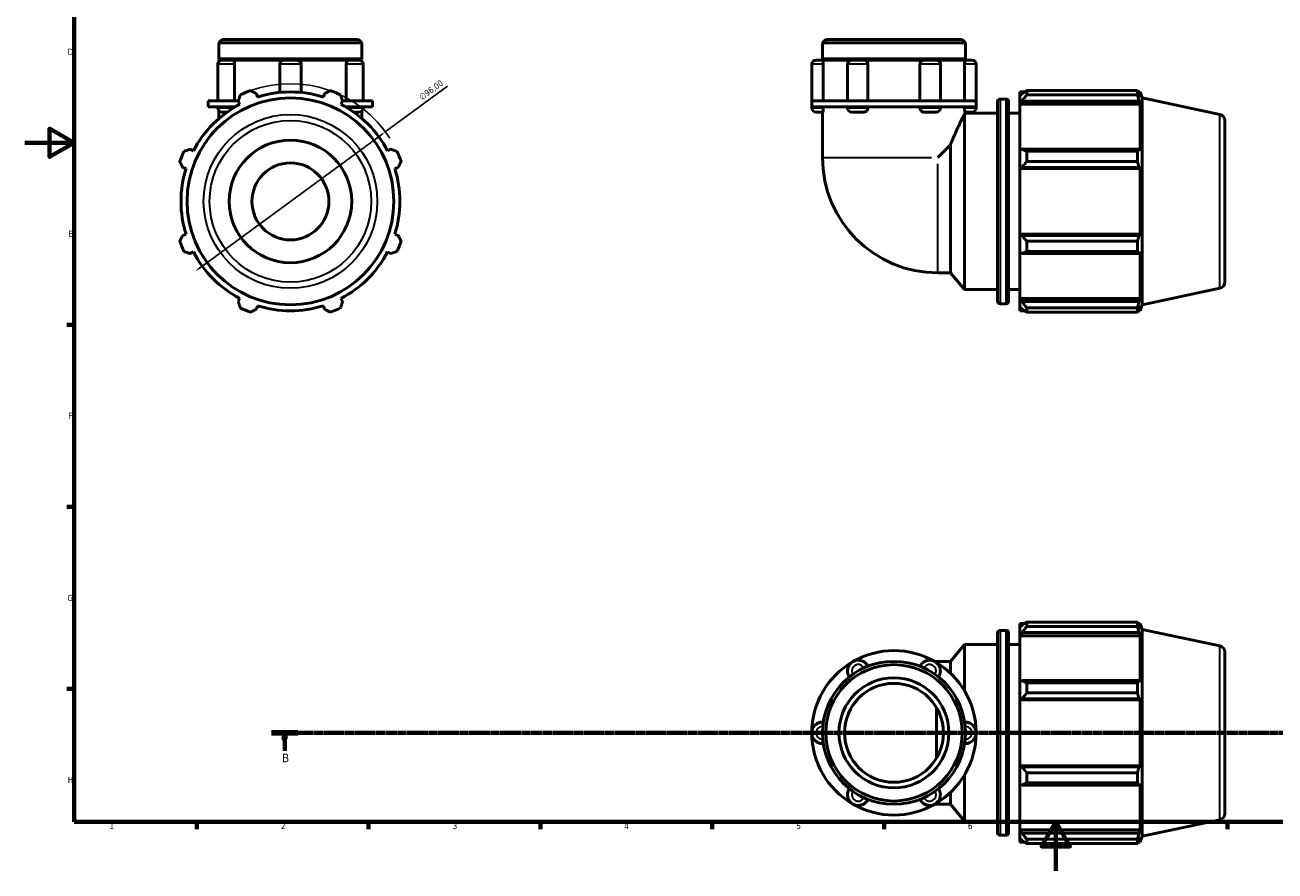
# Model space of a CAD drawing. Header units: millimetres. Extents: x 0 to 931, y 0 to 899.
# Tile 1 of 5: x 0 to 510, y 0 to 345. Entities that reach past the tile are written whole.
import ezdxf

# ---------------------------------------------------------------- set-up
doc = ezdxf.new("R2010")
doc.units = ezdxf.units.MM
doc.linetypes.add('CHAIN', pattern=[0.7087, 0.4724, -0.0591, 0.1181, -0.0591])
for name, color, linetype, lineweight in [('Border (ISO)', 7, 'Continuous', 70), ('Dimension (ISO)', 7, 'Continuous', 25), ('Section Line (ISO)', 7, 'CHAIN', 70), ('Visible (ISO)', 7, 'Continuous', 50), ('Visible Narrow (ISO)', 7, 'Continuous', 35)]:
    doc.layers.add(name, color=color, linetype=linetype, lineweight=lineweight)
doc.styles.add('Label Text (ISO)', font='tahoma.ttf')
doc.styles.add('Note Text (ISO)', font='tahoma.ttf')
doc.dimstyles.new('Default (ISO)', dxfattribs={"dimtxt": 2.5, "dimasz": 2.5, "dimexe": 3.175, "dimexo": 0, "dimgap": 0.762, "dimtad": 1, "dimrnd": 1e-08, "dimzin": 0, "dimtxsty": 'Note Text (ISO)', "dimcen": 0.09, "dimdle": 10, "dimclrd": 256, "dimclre": 256, "dimclrt": 232, "dimazin": 0, "dimtfac": 1.40208, "dimtmove": 0, "dimatfit": 3, "dimfxl": 1, "dimtolj": 1, "dimtzin": 0, "dimlwd": -1, "dimlwe": -1, "dimarcsym": 0})

# ---------------------------------------------------------------- blocks, each defined once
blk = doc.blocks.new('Borders Default Border')
at = {"layer": 'Border (ISO)'}
for p, q in [((20, 222.75), (17.1, 222.75)), ((20, 148.5), (17.1, 148.5)), ((20, 74.25), (17.1, 74.25)), ((70.08, 20), (70.08, 17.1)), ((140.17, 20), (140.17, 17.1)), ((210.25, 20), (210.25, 17.1)), ((280.33, 20), (280.33, 17.1)), ((350.42, 20), (350.42, 17.1)), ((490.58, 20), (490.58, 17.1))]:
    blk.add_line(p, q, dxfattribs=at)
at = {"layer": 'Border (ISO)', "flags": 128}
for points in [[(20, 20), (20, 574), (821, 574), (821, 20), (20, 20)], [(0, 297), (20, 297), (10, 302.77), (10, 291.23), (20, 297)], [(420.5, 0), (420.5, 20), (414.73, 10), (426.27, 10), (420.5, 20)]]:
    blk.add_lwpolyline(points, dxfattribs=at)
at = {"layer": 'Border (ISO)', "color": 232, "true_color": 0xca0064, "char_height": 2.5, "attachment_point": 7, "style": 'Note Text (ISO)'}
for s, insert in [('D', (17.43, 332.88)), ('E', (17.64, 258.63)), ('F', (17.7, 184.38)), ('G', (17.31, 110.08)), ('H', (17.44, 35.88)), ('2', (104.37, 17.1)), ('1', (34.48, 17.1)), ('3', (174.43, 17.05)), ('4', (244.42, 17.1)), ('5', (314.64, 17.05)), ('6', (384.66, 17.05)), ('7', (454.77, 17.1))]:
    blk.add_mtext(s, dxfattribs=dict(at, insert=insert))
blk = doc.blocks.new('2dTransSection0')
at = {"layer": 'Section Line (ISO)', "linetype": 'CHAIN'}
blk.add_line((100.59, 56.35), (733.41, 56.35), dxfattribs=at)
at = {"layer": 'Section Line (ISO)', "linetype": 'Continuous', "lineweight": 140}
blk.add_line((100.59, 56.35), (111.36, 56.35), dxfattribs=at)
at = {"layer": 'Section Line (ISO)', "linetype": 'Continuous'}
for p, q in [((105.97, 56.35), (105.47, 53.85)), ((105.97, 53.85), (105.97, 56.35)), ((106.47, 53.85), (105.97, 56.35)), ((105.47, 53.85), (106.47, 53.85)), ((105.97, 49), (105.97, 53.85))]:
    blk.add_line(p, q, dxfattribs=at)
at = {"layer": 'Section Line (ISO)', "linetype": 'Continuous', "flags": 128}
blk.add_lwpolyline([(106.47, 53.85), (105.97, 56.35), (105.47, 53.85), (106.47, 53.85)], dxfattribs=at)
at = {"layer": 'Section Line (ISO)'}
blk.add_solid([(106.47, 53.85), (105.97, 56.35), (105.47, 53.85), (106.47, 53.85)], dxfattribs=at)
at = {"layer": 'Section Line (ISO)', "insert": (104.9, 44.35), "char_height": 3.5, "attachment_point": 7, "style": 'Label Text (ISO)'}
blk.add_mtext('B', dxfattribs=at)
blk = doc.blocks.new('*D13')
at = {"layer": 'Defpoints', "color": 0, "transparency": 16777216}
for p in [(146.99, 301.49), (69.58, 244.71)]:
    blk.add_point(p, dxfattribs=at)
at = {"layer": 'Dimension (ISO)', "transparency": 16777216}
for p, q in [((146.99, 301.49), (172.32, 320.07)), ((71.59, 246.19), (144.97, 300.01))]:
    blk.add_line(p, q, dxfattribs=at)
blk.add_arc((108.28, 273.1), 48, 32.4703, 109.792, dxfattribs=at)
for points in [[(144.72, 300.35), (145.22, 299.67), (146.99, 301.49)], [(71.35, 246.52), (71.84, 245.85), (69.58, 244.71)]]:
    blk.add_solid(points, dxfattribs=at)
at = {"layer": 'Dimension (ISO)', "color": 232, "true_color": 0xca0064, "transparency": 16777216, "insert": (160.5, 316.33), "char_height": 2.5, "attachment_point": 1, "rotation": 36.2602, "style": 'Note Text (ISO)'}
blk.add_mtext('\\A1;∅96,00', dxfattribs=at)

msp = doc.modelspace()

# ---------------------------------------------------------------- linework, layer by layer
at = {"layer": 'Visible (ISO)'}
for p, q in [((80.478, 339.099), (79.132, 337.754)), ((79.132, 331.266), (79.132, 337.754)), ((137.431, 337.754), (79.132, 337.754)), ((80.478, 339.099), (136.085, 339.099)), ((136.085, 339.099), (137.431, 337.754)), ((137.431, 331.266), (137.431, 337.754)), ((326.663, 339.099), (325.318, 337.754)), ((325.318, 331.266), (325.318, 337.754)), ((383.616, 337.754), (325.318, 337.754)), ((326.663, 339.099), (382.271, 339.099)), ((382.271, 339.099), (383.616, 337.754)), ((383.616, 331.266), (383.616, 337.754)), ((78.665, 329.017), (78.665, 314.099)), ((137.431, 331.266), (79.132, 331.266)), ((79.632, 330.766), (79.132, 331.266)), ((79.132, 330.766), (80.414, 330.766)), ((79.132, 330.207), (79.132, 330.766)), ((80.414, 330.766), (84.45, 330.766)), ((84.45, 330.766), (105.658, 330.766)), ((85.501, 329.017), (85.501, 314.099)), ((103.909, 329.017), (103.909, 317.525)), ((105.658, 330.766), (110.905, 330.766)), ((110.905, 330.766), (132.113, 330.766)), ((112.654, 329.017), (112.654, 317.525)), ((131.061, 314.099), (131.061, 329.017)), ((132.113, 330.766), (136.149, 330.766)), ((136.149, 330.766), (137.431, 330.766)), ((136.931, 330.766), (137.431, 331.266)), ((137.431, 330.207), (137.431, 330.766)), ((137.898, 329.017), (137.898, 314.099)), ((320.946, 329.017), (320.946, 314.099)), ((322.695, 330.766), (325.436, 330.766)), ((383.616, 331.266), (325.318, 331.266)), ((325.818, 330.766), (325.318, 331.266)), ((325.436, 330.766), (337.269, 330.766)), ((325.646, 329.017), (325.646, 314.099)), ((335.52, 329.017), (335.52, 314.099)), ((337.269, 330.766), (342.221, 330.766)), ((342.221, 330.766), (366.713, 330.766)), ((343.832, 329.017), (343.832, 314.099)), ((365.102, 314.099), (365.102, 329.017)), ((366.713, 330.766), (371.665, 330.766)), ((371.665, 330.766), (383.498, 330.766)), ((373.414, 329.017), (373.414, 314.099)), ((383.116, 330.766), (383.616, 331.266)), ((383.289, 314.099), (383.289, 329.017)), ((383.498, 330.766), (386.24, 330.766)), ((387.989, 329.017), (387.989, 314.099)), ((94.858, 315.673), (94.425, 317.047)), ((122.138, 317.047), (121.705, 315.673)), ((405.767, 317.739), (405.767, 316.131)), ((405.767, 317.739), (407.811, 317.739)), ((406.727, 317.047), (405.767, 316.131)), ((408.647, 318.264), (408.647, 316.528)), ((408.647, 318.264), (453.824, 318.264)), ((453.824, 316.528), (408.647, 316.528)), ((453.824, 316.528), (453.824, 318.264)), ((454.096, 317.739), (454.916, 317.739)), ((454.916, 315.673), (454.448, 317.047)), ((455.717, 315.273), (454.916, 317.739)), ((454.916, 315.673), (454.916, 317.739)), ((79.251, 314.099), (74.76, 314.099)), ((74.76, 311.599), (74.76, 314.099)), ((79.251, 311.599), (74.76, 311.599)), ((78.665, 311.599), (78.665, 311.265)), ((87.045, 314.099), (79.251, 314.099)), ((85.688, 311.599), (79.251, 311.599)), ((85.501, 311.599), (85.501, 311.489)), ((87.004, 313.973), (87.669, 312.695)), ((128.894, 312.695), (129.559, 313.973)), ((137.312, 314.099), (129.517, 314.099)), ((137.312, 311.599), (130.875, 311.599)), ((131.061, 311.489), (131.061, 311.599)), ((141.803, 314.099), (137.312, 314.099)), ((141.803, 311.599), (137.312, 311.599)), ((137.898, 311.599), (137.898, 311.265)), ((141.803, 311.599), (141.803, 314.099)), ((337.706, 314.099), (320.946, 314.099)), ((320.946, 311.599), (320.946, 314.099)), ((320.946, 311.599), (320.946, 311.265)), ((337.706, 311.599), (320.946, 311.599)), ((325.646, 311.599), (325.646, 311.265)), ((335.52, 311.599), (335.52, 311.265)), ((371.228, 314.099), (337.706, 314.099)), ((371.228, 311.599), (337.706, 311.599)), ((343.832, 311.599), (343.832, 311.265)), ((365.102, 311.265), (365.102, 311.599)), ((387.989, 314.099), (371.228, 314.099)), ((387.989, 311.599), (371.228, 311.599)), ((373.414, 311.599), (373.414, 311.265)), ((383.289, 311.265), (383.289, 311.599)), ((387.989, 311.599), (387.989, 314.099)), ((387.989, 311.599), (387.989, 311.265)), ((396.767, 232.339), (396.767, 313.859)), ((397.767, 314.859), (400.267, 314.859)), ((401.267, 313.859), (401.267, 232.339)), ((405.767, 313.121), (405.767, 316.131)), ((405.767, 313.121), (406.727, 313.973)), ((405.767, 312.695), (405.767, 313.121)), ((405.767, 312.695), (405.767, 293.933)), ((405.767, 312.695), (454.916, 312.695)), ((406.727, 313.973), (454.448, 313.973)), ((454.448, 313.973), (454.916, 312.695)), ((454.916, 293.712), (454.916, 312.695)), ((455.717, 230.925), (455.717, 315.273)), ((487.487, 308.52), (455.717, 315.273)), ((79.132, 310.075), (79.132, 306.908)), ((82.464, 309.516), (80.414, 309.516)), ((136.149, 309.516), (134.099, 309.516)), ((137.431, 310.075), (137.431, 306.908)), ((325.436, 309.516), (322.695, 309.516)), ((325.318, 309.516), (325.318, 291.037)), ((342.221, 309.516), (337.269, 309.516)), ((371.665, 309.516), (366.713, 309.516)), ((383.267, 237.099), (383.267, 308.817)), ((386.24, 309.516), (383.498, 309.516)), ((383.616, 309.516), (383.616, 309.099)), ((383.616, 309.099), (396.767, 309.099)), ((401.267, 309.099), (405.767, 309.099)), ((489.467, 306.075), (489.467, 240.124)), ((377.519, 296.151), (372.405, 291.037)), ((377.519, 243.95), (377.519, 296.151)), ((68.685, 293.712), (67.408, 294.377)), ((149.155, 294.377), (147.878, 293.712)), ((406.727, 294.377), (405.767, 293.933)), ((405.767, 286.667), (405.767, 293.933)), ((454.448, 294.377), (406.727, 294.377)), ((408.647, 293.543), (408.647, 289.352)), ((408.647, 293.543), (453.824, 293.543)), ((453.824, 289.352), (453.824, 293.543)), ((454.916, 293.712), (454.448, 294.377)), ((64.334, 286.956), (65.707, 286.523)), ((150.855, 286.523), (152.229, 286.956)), ((405.767, 286.667), (406.727, 286.956)), ((405.767, 286.523), (405.767, 286.667)), ((405.767, 286.523), (405.767, 259.676)), ((405.767, 286.523), (454.916, 286.523)), ((406.727, 286.956), (454.448, 286.956)), ((453.824, 289.352), (408.647, 289.352)), ((454.448, 286.956), (454.916, 286.523)), ((454.916, 259.676), (454.916, 286.523)), ((65.707, 259.676), (64.334, 259.243)), ((152.229, 259.243), (150.855, 259.676)), ((405.767, 259.531), (405.767, 259.676)), ((405.767, 259.676), (454.916, 259.676)), ((406.727, 259.243), (405.767, 259.531)), ((405.767, 252.265), (405.767, 259.531)), ((454.448, 259.243), (406.727, 259.243)), ((408.647, 256.846), (408.647, 252.656)), ((408.647, 256.846), (453.824, 256.846)), ((453.824, 252.656), (453.824, 256.846)), ((454.916, 259.676), (454.448, 259.243)), ((67.408, 251.822), (68.685, 252.487)), ((147.878, 252.487), (149.155, 251.822)), ((405.767, 252.265), (406.727, 251.822)), ((405.767, 252.265), (405.767, 233.503)), ((406.727, 251.822), (454.448, 251.822)), ((453.824, 252.656), (408.647, 252.656)), ((454.448, 251.822), (454.916, 252.487)), ((454.916, 233.503), (454.916, 252.487)), ((372.405, 243.95), (377.519, 243.95)), ((377.519, 243.95), (383.267, 237.099)), ((383.267, 237.099), (396.767, 237.099)), ((401.267, 237.099), (405.767, 237.099)), ((487.487, 237.678), (455.717, 230.925)), ((87.669, 233.503), (87.004, 232.226)), ((94.425, 229.152), (94.858, 230.525)), ((121.705, 230.525), (122.138, 229.152)), ((129.559, 232.226), (128.894, 233.503)), ((397.767, 231.339), (400.267, 231.339)), ((405.767, 233.077), (405.767, 233.503)), ((405.767, 233.503), (454.916, 233.503)), ((405.767, 230.068), (405.767, 233.077)), ((406.727, 232.226), (405.767, 233.077)), ((405.767, 230.068), (406.727, 229.152)), ((405.767, 230.068), (405.767, 228.459)), ((454.448, 232.226), (406.727, 232.226)), ((408.647, 229.67), (408.647, 227.935)), ((408.647, 229.67), (453.824, 229.67)), ((453.824, 227.935), (453.824, 229.67)), ((454.916, 233.503), (454.448, 232.226)), ((454.448, 229.152), (454.916, 230.525)), ((455.717, 230.925), (454.916, 228.459)), ((454.916, 228.459), (454.916, 230.525)), ((405.767, 228.459), (407.811, 228.459)), ((453.824, 227.935), (408.647, 227.935)), ((454.096, 228.459), (454.916, 228.459)), ((396.767, 15.59), (396.767, 97.11)), ((397.767, 98.11), (400.267, 98.11)), ((401.267, 97.11), (401.267, 15.59)), ((405.767, 100.99), (405.767, 99.381)), ((405.767, 100.99), (407.811, 100.99)), ((406.727, 100.297), (405.767, 99.381)), ((405.767, 96.372), (405.767, 99.381)), ((405.767, 96.372), (406.727, 97.223)), ((406.727, 97.223), (454.448, 97.223)), ((408.647, 101.514), (408.647, 99.778)), ((408.647, 101.514), (453.824, 101.514)), ((453.824, 99.778), (408.647, 99.778)), ((453.824, 99.778), (453.824, 101.514)), ((454.096, 100.99), (454.916, 100.99)), ((454.916, 98.924), (454.448, 100.297)), ((454.448, 97.223), (454.916, 95.946)), ((455.717, 98.523), (454.916, 100.99)), ((454.916, 98.924), (454.916, 100.99)), ((455.717, 14.176), (455.717, 98.523)), ((487.487, 91.771), (455.717, 98.523)), ((377.519, 85.499), (383.267, 92.35)), ((383.267, 73.504), (383.267, 92.35)), ((383.267, 92.35), (396.767, 92.35)), ((401.267, 92.35), (405.767, 92.35)), ((405.767, 95.946), (405.767, 96.372)), ((405.767, 95.946), (405.767, 77.184)), ((405.767, 95.946), (454.916, 95.946)), ((454.916, 76.962), (454.916, 95.946)), ((489.467, 89.325), (489.467, 23.374)), ((372.405, 85.499), (371.021, 85.499)), ((372.405, 85.499), (377.519, 85.499)), ((377.519, 80.687), (377.519, 85.499)), ((406.727, 77.627), (405.767, 77.184)), ((405.767, 69.917), (405.767, 77.184)), ((454.448, 77.627), (406.727, 77.627)), ((408.647, 76.793), (408.647, 72.603)), ((408.647, 76.793), (453.824, 76.793)), ((453.824, 72.603), (453.824, 76.793)), ((454.916, 76.962), (454.448, 77.627)), ((453.824, 72.603), (408.647, 72.603)), ((371.874, 46.14), (371.874, 66.559)), ((405.767, 69.917), (406.727, 70.206)), ((405.767, 69.773), (405.767, 69.917)), ((405.767, 69.773), (405.767, 42.926)), ((405.767, 69.773), (454.916, 69.773)), ((406.727, 70.206), (454.448, 70.206)), ((454.448, 70.206), (454.916, 69.773)), ((454.916, 42.926), (454.916, 69.773)), ((405.767, 42.782), (405.767, 42.926)), ((405.767, 42.926), (454.916, 42.926)), ((405.767, 35.516), (405.767, 42.782)), ((406.727, 42.493), (405.767, 42.782)), ((454.448, 42.493), (406.727, 42.493)), ((454.916, 42.926), (454.448, 42.493)), ((383.267, 20.35), (383.267, 39.196)), ((408.647, 40.097), (408.647, 35.906)), ((408.647, 40.097), (453.824, 40.097)), ((453.824, 35.906), (408.647, 35.906)), ((453.824, 35.906), (453.824, 40.097)), ((454.448, 35.072), (454.916, 35.737)), ((454.916, 16.753), (454.916, 35.737)), ((377.519, 27.2), (377.519, 32.012)), ((405.767, 35.516), (405.767, 16.753)), ((405.767, 35.516), (406.727, 35.072)), ((406.727, 35.072), (454.448, 35.072)), ((371.021, 27.2), (372.405, 27.2)), ((372.405, 27.2), (377.519, 27.2)), ((377.519, 27.2), (383.267, 20.35)), ((487.487, 20.929), (455.717, 14.176)), ((383.267, 20.35), (396.767, 20.35)), ((401.267, 20.35), (405.767, 20.35)), ((405.767, 16.328), (405.767, 16.753)), ((405.767, 16.753), (454.916, 16.753)), ((405.767, 13.318), (405.767, 16.328)), ((406.727, 15.476), (405.767, 16.328)), ((454.448, 15.476), (406.727, 15.476)), ((454.916, 16.753), (454.448, 15.476)), ((397.767, 14.59), (400.267, 14.59)), ((405.767, 13.318), (405.767, 11.71)), ((405.767, 13.318), (406.727, 12.402)), ((405.767, 11.71), (407.811, 11.71)), ((408.647, 12.921), (408.647, 11.185)), ((408.647, 12.921), (453.824, 12.921)), ((453.824, 11.185), (408.647, 11.185)), ((453.824, 11.185), (453.824, 12.921)), ((454.096, 11.71), (454.916, 11.71)), ((454.448, 12.402), (454.916, 13.776)), ((455.717, 14.176), (454.916, 11.71)), ((454.916, 11.71), (454.916, 13.776))]:
    msp.add_line(p, q, dxfattribs=at)
for centre, radius in [((108.281, 273.099), 42.174), ((108.281, 273.099), 25), ((108.281, 273.099), 15.696), ((354.467, 56.35), 29.149), ((354.467, 56.35), 27.804), ((354.467, 56.35), 22.422), ((354.467, 56.35), 20.18)]:
    msp.add_circle(centre, radius, dxfattribs=at)
for centre, radius, start, end in [((80.414, 329.017), 1.749, 90, 180), ((105.658, 329.017), 1.749, 90, 180), ((110.905, 329.017), 1.749, 0, 90), ((136.149, 329.017), 1.749, 0, 90), ((322.695, 329.017), 1.749, 90, 180), ((337.269, 329.017), 1.749, 90, 180), ((371.665, 329.017), 1.749, 0, 90), ((386.24, 329.017), 1.749, 0, 90), ((108.281, 273.099), 48, 109.79198, 115.20802), ((108.281, 273.099), 44.64, 72.5, 107.5), ((108.281, 273.099), 48, 64.79198, 70.20802), ((108.281, 273.099), 44.64, 117.5, 152.5), ((80.414, 311.265), 1.749, 180, 270), ((108.281, 273.099), 44.64, 27.5, 62.5), ((136.149, 311.265), 1.749, 270, 0), ((322.695, 311.265), 1.749, 180, 270), ((337.269, 311.265), 1.749, 180, 270), ((371.665, 311.265), 1.749, 270, 0), ((386.24, 311.265), 1.749, 270, 0), ((397.767, 313.859), 1, 90, 180), ((400.267, 313.859), 1, 0, 90), ((486.967, 306.075), 2.5, 0, 78), ((108.281, 273.099), 48, 154.79198, 160.20802), ((108.281, 273.099), 48, 19.79198, 25.20802), ((372.405, 291.037), 47.087, 180, 270), ((108.281, 273.099), 44.64, 162.5, 197.5), ((108.281, 273.099), 44.64, 342.5, 17.5), ((108.281, 273.099), 48, 199.79198, 205.20802), ((108.281, 273.099), 48, 334.79198, 340.20802), ((108.281, 273.099), 44.64, 207.5, 242.5), ((108.281, 273.099), 44.64, 297.5, 332.5), ((486.967, 240.124), 2.5, 282, 0), ((108.281, 273.099), 48, 244.79198, 250.20802), ((108.281, 273.099), 44.64, 252.5, 287.5), ((108.281, 273.099), 48, 289.79198, 295.20802), ((397.767, 232.339), 1, 180, 270), ((400.267, 232.339), 1, 270, 0), ((397.767, 97.11), 1, 90, 180), ((400.267, 97.11), 1, 0, 90), ((354.467, 56.35), 33.522, 60, 120), ((486.967, 89.325), 2.5, 0, 78), ((354.467, 56.35), 33.522, 120, 180), ((339.893, 81.594), 4.372, 25.69878, 214.30122), ((369.042, 81.594), 4.372, 325.69878, 154.30122), ((354.467, 56.35), 33.522, 0, 60), ((325.318, 56.35), 4.372, 85.69878, 274.30122), ((354.467, 56.35), 33.522, 180, 240), ((354.467, 56.35), 33.522, 300, 0), ((383.616, 56.35), 4.372, 265.69878, 94.30122), ((339.893, 31.106), 4.372, 145.69878, 334.30122), ((369.042, 31.106), 4.372, 205.69878, 34.30122), ((354.467, 56.35), 33.522, 240, 300), ((486.967, 23.374), 2.5, 282, 0), ((397.767, 15.59), 1, 180, 270), ((400.267, 15.59), 1, 270, 0)]:
    msp.add_arc(centre, radius, start, end, dxfattribs=at)
for points, knots in [([(84.45, 330.766), (84.572, 330.766), (84.694, 330.728), (84.938, 330.573), (85.056, 330.452), (85.259, 330.141), (85.343, 329.954), (85.461, 329.541), (85.495, 329.318), (85.501, 329.066), (85.501, 329.041), (85.501, 329.017)], [0.55134491, 0.55134491, 0.55134491, 0.55134491, 0.61474006, 0.61474006, 0.68317506, 0.68317506, 0.75158498, 0.75158498, 0.81983226, 0.81983226, 0.82717211, 0.82717211, 0.82717211, 0.82717211]), ([(131.061, 329.017), (131.061, 329.236), (131.087, 329.453), (131.189, 329.869), (131.266, 330.062), (131.458, 330.391), (131.572, 330.523), (131.821, 330.708), (131.952, 330.759), (132.094, 330.766), (132.103, 330.766), (132.113, 330.766)], [0.27582542, 0.27582542, 0.27582542, 0.27582542, 0.34157069, 0.34157069, 0.40982209, 0.40982209, 0.47823675, 0.47823675, 0.54666866, 0.54666866, 0.55164994, 0.55164994, 0.55164994, 0.55164994]), ([(325.436, 330.766), (325.455, 330.766), (325.476, 330.728), (325.522, 330.573), (325.546, 330.452), (325.59, 330.141), (325.609, 329.954), (325.636, 329.541), (325.644, 329.318), (325.646, 329.066), (325.646, 329.041), (325.646, 329.017)], [0.55134491, 0.55134491, 0.55134491, 0.55134491, 0.61474006, 0.61474006, 0.68317506, 0.68317506, 0.75158498, 0.75158498, 0.81983226, 0.81983226, 0.82717211, 0.82717211, 0.82717211, 0.82717211]), ([(342.221, 330.766), (342.413, 330.766), (342.604, 330.728), (342.981, 330.573), (343.161, 330.452), (343.469, 330.141), (343.595, 329.954), (343.772, 329.541), (343.822, 329.318), (343.832, 329.066), (343.832, 329.041), (343.832, 329.017)], [0.55134491, 0.55134491, 0.55134491, 0.55134491, 0.61474006, 0.61474006, 0.68317506, 0.68317506, 0.75158498, 0.75158498, 0.81983226, 0.81983226, 0.82717211, 0.82717211, 0.82717211, 0.82717211]), ([(365.102, 329.017), (365.102, 329.236), (365.14, 329.453), (365.293, 329.869), (365.408, 330.062), (365.699, 330.391), (365.873, 330.523), (366.256, 330.708), (366.461, 330.759), (366.683, 330.766), (366.698, 330.766), (366.713, 330.766)], [0.27582542, 0.27582542, 0.27582542, 0.27582542, 0.34157069, 0.34157069, 0.40982209, 0.40982209, 0.47823675, 0.47823675, 0.54666866, 0.54666866, 0.55164994, 0.55164994, 0.55164994, 0.55164994]), ([(383.289, 329.017), (383.289, 329.236), (383.295, 329.453), (383.319, 329.869), (383.336, 330.062), (383.378, 330.391), (383.402, 330.523), (383.45, 330.708), (383.473, 330.759), (383.495, 330.766), (383.497, 330.766), (383.498, 330.766)], [0.27582542, 0.27582542, 0.27582542, 0.27582542, 0.34157069, 0.34157069, 0.40982209, 0.40982209, 0.47823675, 0.47823675, 0.54666866, 0.54666866, 0.55164994, 0.55164994, 0.55164994, 0.55164994]), ([(325.646, 311.265), (325.646, 311.046), (325.64, 310.829), (325.616, 310.413), (325.598, 310.22), (325.556, 309.891), (325.532, 309.759), (325.485, 309.574), (325.461, 309.523), (325.439, 309.516), (325.438, 309.516), (325.436, 309.516)], [0.27582542, 0.27582542, 0.27582542, 0.27582542, 0.34157069, 0.34157069, 0.40982209, 0.40982209, 0.47823675, 0.47823675, 0.54666866, 0.54666866, 0.55164994, 0.55164994, 0.55164994, 0.55164994]), ([(343.832, 311.265), (343.832, 311.046), (343.794, 310.829), (343.642, 310.413), (343.527, 310.22), (343.235, 309.891), (343.061, 309.759), (342.679, 309.574), (342.474, 309.523), (342.251, 309.516), (342.236, 309.516), (342.221, 309.516)], [0.27582542, 0.27582542, 0.27582542, 0.27582542, 0.34157069, 0.34157069, 0.40982209, 0.40982209, 0.47823675, 0.47823675, 0.54666866, 0.54666866, 0.55164994, 0.55164994, 0.55164994, 0.55164994]), ([(366.713, 309.516), (366.522, 309.516), (366.331, 309.554), (365.954, 309.709), (365.774, 309.83), (365.465, 310.141), (365.34, 310.327), (365.163, 310.741), (365.112, 310.964), (365.102, 311.216), (365.102, 311.24), (365.102, 311.265)], [0.55134491, 0.55134491, 0.55134491, 0.55134491, 0.61474006, 0.61474006, 0.68317506, 0.68317506, 0.75158498, 0.75158498, 0.81983226, 0.81983226, 0.82717211, 0.82717211, 0.82717211, 0.82717211]), ([(383.498, 309.516), (383.479, 309.516), (383.458, 309.554), (383.413, 309.709), (383.388, 309.83), (383.345, 310.141), (383.326, 310.327), (383.298, 310.741), (383.29, 310.964), (383.289, 311.216), (383.289, 311.24), (383.289, 311.265)], [0.55134491, 0.55134491, 0.55134491, 0.55134491, 0.61474006, 0.61474006, 0.68317506, 0.68317506, 0.75158498, 0.75158498, 0.81983226, 0.81983226, 0.82717211, 0.82717211, 0.82717211, 0.82717211]), ([(377.519, 296.151), (378.127, 297.675), (378.784, 299.226), (380.236, 302.511), (381.019, 304.185), (382.192, 306.64), (382.709, 307.691), (383.14, 308.561), (383.207, 308.696), (383.267, 308.817)], [11.6121838, 11.6121838, 11.6121838, 11.6121838, 12.1398514, 12.1398514, 12.8044238, 12.8044238, 13.362924, 13.362924, 13.4781411, 13.4781411, 13.4781411, 13.4781411])]:
    msp.add_open_spline(points, degree=3, knots=knots, dxfattribs=at)
for points, weights in [([(87.004, 313.973), (87.412, 315.224), (87.838, 316.528)], [1.00190781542, 1.00136225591, 1]), ([(92.028, 318.264), (93.251, 317.643), (94.425, 317.047)], [1, 1.00136225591, 1.00190781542]), ([(122.138, 317.047), (123.312, 317.643), (124.535, 318.264)], [1.00190781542, 1.00136225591, 1]), ([(128.725, 316.528), (129.15, 315.224), (129.559, 313.973)], [1, 1.00136225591, 1.00190781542]), ([(408.647, 318.264), (407.649, 317.643), (406.727, 317.047)], [1.01708730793, 1.01210389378, 1.00632273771]), ([(406.727, 313.973), (407.649, 315.224), (408.647, 316.528)], [1.00632273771, 1.01210389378, 1.01708730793]), ([(453.824, 318.264), (454.149, 317.643), (454.448, 317.047)], [1, 1.00136225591, 1.00190781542]), ([(454.448, 313.973), (454.149, 315.224), (453.824, 316.528)], [1.00190781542, 1.00136225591, 1]), ([(64.853, 293.543), (66.156, 293.968), (67.408, 294.377)], [1, 1.00136225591, 1.00190781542]), ([(149.155, 294.377), (150.406, 293.968), (151.71, 293.543)], [1.00190781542, 1.00136225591, 1]), ([(408.647, 293.543), (407.649, 293.968), (406.727, 294.377)], [1.01708730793, 1.01210389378, 1.00632273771]), ([(453.824, 293.543), (454.149, 293.968), (454.448, 294.377)], [1, 1.00136225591, 1.00190781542]), ([(64.334, 286.956), (63.738, 288.13), (63.117, 289.352)], [1.00190781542, 1.00136225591, 1]), ([(153.446, 289.352), (152.825, 288.13), (152.229, 286.956)], [1, 1.00136225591, 1.00190781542]), ([(406.727, 286.956), (407.649, 288.13), (408.647, 289.352)], [1.00632273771, 1.01210389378, 1.01708730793]), ([(454.448, 286.956), (454.149, 288.13), (453.824, 289.352)], [1.00190781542, 1.00136225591, 1]), ([(63.117, 256.846), (63.738, 258.069), (64.334, 259.243)], [1, 1.00136225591, 1.00190781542]), ([(152.229, 259.243), (152.825, 258.069), (153.446, 256.846)], [1.00190781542, 1.00136225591, 1]), ([(408.647, 256.846), (407.649, 258.069), (406.727, 259.243)], [1.01708730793, 1.01210389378, 1.00632273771]), ([(453.824, 256.846), (454.149, 258.069), (454.448, 259.243)], [1, 1.00136225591, 1.00190781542]), ([(67.408, 251.822), (66.156, 252.23), (64.853, 252.656)], [1.00190781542, 1.00136225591, 1]), ([(151.71, 252.656), (150.406, 252.23), (149.155, 251.822)], [1, 1.00136225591, 1.00190781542]), ([(406.727, 251.822), (407.649, 252.23), (408.647, 252.656)], [1.00632273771, 1.01210389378, 1.01708730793]), ([(454.448, 251.822), (454.149, 252.23), (453.824, 252.656)], [1.00190781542, 1.00136225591, 1]), ([(87.838, 229.67), (87.412, 230.974), (87.004, 232.226)], [1, 1.00136225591, 1.00190781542]), ([(129.559, 232.226), (129.15, 230.974), (128.725, 229.67)], [1.00190781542, 1.00136225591, 1]), ([(408.647, 229.67), (407.649, 230.974), (406.727, 232.226)], [1.01708730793, 1.01210389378, 1.00632273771]), ([(453.824, 229.67), (454.149, 230.974), (454.448, 232.226)], [1, 1.00136225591, 1.00190781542]), ([(94.425, 229.152), (93.251, 228.556), (92.028, 227.935)], [1.00190781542, 1.00136225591, 1]), ([(124.535, 227.935), (123.312, 228.556), (122.138, 229.152)], [1, 1.00136225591, 1.00190781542]), ([(406.727, 229.152), (407.649, 228.556), (408.647, 227.935)], [1.00632273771, 1.01210389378, 1.01708730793]), ([(454.448, 229.152), (454.149, 228.556), (453.824, 227.935)], [1.00190781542, 1.00136225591, 1]), ([(408.647, 101.514), (407.649, 100.893), (406.727, 100.297)], [1.01708730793, 1.01210389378, 1.00632273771]), ([(406.727, 97.223), (407.649, 98.475), (408.647, 99.778)], [1.00632273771, 1.01210389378, 1.01708730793]), ([(453.824, 101.514), (454.149, 100.893), (454.448, 100.297)], [1, 1.00136225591, 1.00190781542]), ([(454.448, 97.223), (454.149, 98.475), (453.824, 99.778)], [1.00190781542, 1.00136225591, 1]), ([(408.647, 76.793), (407.649, 77.219), (406.727, 77.627)], [1.01708730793, 1.01210389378, 1.00632273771]), ([(453.824, 76.793), (454.149, 77.219), (454.448, 77.627)], [1, 1.00136225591, 1.00190781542]), ([(406.727, 70.206), (407.649, 71.38), (408.647, 72.603)], [1.00632273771, 1.01210389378, 1.01708730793]), ([(454.448, 70.206), (454.149, 71.38), (453.824, 72.603)], [1.00190781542, 1.00136225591, 1]), ([(408.647, 40.097), (407.649, 41.319), (406.727, 42.493)], [1.01708730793, 1.01210389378, 1.00632273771]), ([(453.824, 40.097), (454.149, 41.319), (454.448, 42.493)], [1, 1.00136225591, 1.00190781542]), ([(406.727, 35.072), (407.649, 35.481), (408.647, 35.906)], [1.00632273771, 1.01210389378, 1.01708730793]), ([(454.448, 35.072), (454.149, 35.481), (453.824, 35.906)], [1.00190781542, 1.00136225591, 1]), ([(408.647, 12.921), (407.649, 14.225), (406.727, 15.476)], [1.01708730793, 1.01210389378, 1.00632273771]), ([(453.824, 12.921), (454.149, 14.225), (454.448, 15.476)], [1, 1.00136225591, 1.00190781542]), ([(406.727, 12.402), (407.649, 11.806), (408.647, 11.185)], [1.00632273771, 1.01210389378, 1.01708730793]), ([(454.448, 12.402), (454.149, 11.806), (453.824, 11.185)], [1.00190781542, 1.00136225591, 1])]:
    msp.add_rational_spline(points, weights, degree=2, dxfattribs=at)
msp.add_open_spline([(383.616, 309.099), (383.616, 309.099), (383.501, 309.006), (383.267, 308.817)], degree=3, dxfattribs=at)
at = {"layer": 'Visible Narrow (ISO)'}
for p, q in [((85.096, 329.017), (78.691, 329.017)), ((112.6, 329.017), (103.963, 329.017)), ((137.872, 329.017), (131.467, 329.017)), ((325.286, 329.017), (320.96, 329.017)), ((343.542, 329.017), (335.56, 329.017)), ((373.375, 329.017), (365.392, 329.017)), ((387.974, 329.017), (383.648, 329.017)), ((78.688, 311.265), (84.719, 311.265)), ((131.843, 311.265), (137.874, 311.265)), ((320.96, 311.265), (325.286, 311.265)), ((335.56, 311.265), (343.542, 311.265)), ((365.392, 311.265), (373.375, 311.265)), ((383.648, 311.265), (387.974, 311.265)), ((397.767, 314.345), (397.767, 231.853)), ((400.267, 231.853), (400.267, 314.345)), ((487.487, 238.114), (487.487, 308.084)), ((325.5, 291.037), (369.733, 291.037)), ((372.405, 244.132), (372.405, 288.365)), ((397.767, 97.595), (397.767, 15.104)), ((400.267, 15.104), (400.267, 97.595)), ((487.487, 21.365), (487.487, 91.334)), ((372.405, 84.749), (372.405, 85.497)), ((372.405, 27.202), (372.405, 27.951))]:
    msp.add_line(p, q, dxfattribs=at)
for radius in [35.421, 32.976]:
    msp.add_circle((108.281, 273.099), radius, dxfattribs=at)
for centre, start, end in [((339.893, 81.594), 36.67874, 203.32126), ((369.042, 81.594), 336.67874, 143.32126), ((325.318, 56.35), 96.67874, 263.32126), ((383.616, 56.35), 276.67874, 83.32126), ((339.893, 31.106), 156.67874, 323.32126), ((369.042, 31.106), 216.67874, 23.32126)]:
    msp.add_arc(centre, 2.623, start, end, dxfattribs=at)

# ---------------------------------------------------------------- block references
msp.add_blockref('Borders Default Border', (0, 0))
at = {"layer": 'Section Line (ISO)'}
msp.add_blockref('2dTransSection0', (0, 0), dxfattribs=at)

# ---------------------------------------------------------------- dimensions: what is measured, and where the dimension line sits
at = {"layer": 'Dimension (ISO)'}
dim = msp.add_diameter_dim_2p(p1=(69.577, 244.709), p2=(146.986, 301.489), dimstyle='Default (ISO)', override={"dimdec": 2, "dimlfac": 1, "dimtp": 0, "dimtm": 0, "dimtdec": 2, "dimatfit": 2}, dxfattribs=at)
dim.commit()
dim.dimension.update_dxf_attribs({"geometry": '*D13', "text_midpoint": (167.277, 316.373), "dimtype": 163})

doc.saveas('drawing.dxf')
